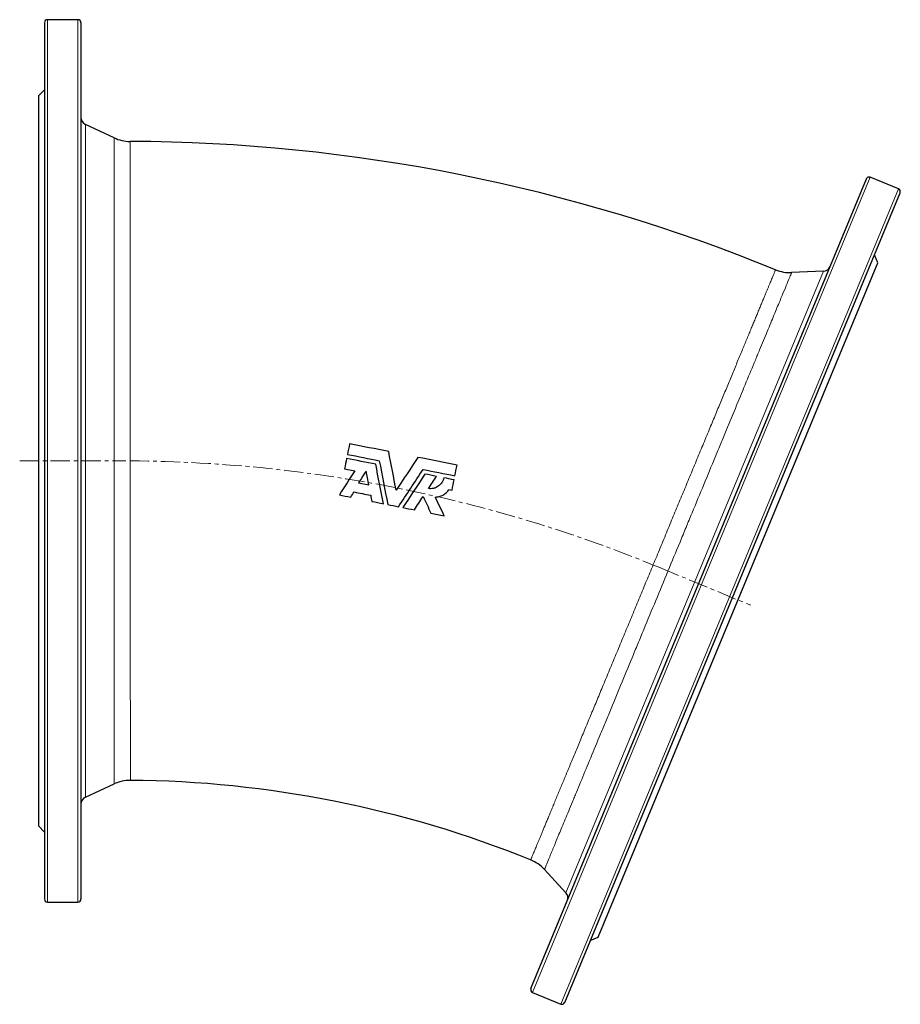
# Model space of a CAD drawing. Header units: millimetres. Extents: x 149 to 1600, y 55 to 1518.
# Tile 4 of 5: x 155 to 734, y 854 to 1502. Entities that reach past the tile are written whole.
import ezdxf

# ---------------------------------------------------------------- set-up
doc = ezdxf.new("R2010")
doc.units = ezdxf.units.MM
doc.linetypes.add('CENTERX2', pattern=[20.32, 12.7, -2.54, 2.54, -2.54])
doc.layers.add('FORMAT', color=7, linetype='Continuous')

msp = doc.modelspace()

# ---------------------------------------------------------------- linework, layer by layer
at = {"color": 7, "linetype": 'Continuous', "lineweight": 25}
for p, q in [((193.21, 1501.66), (173.21, 1501.66)), ((171.21, 1499.66), (171.21, 923.66)), ((195.21, 1499.66), (195.21, 923.66)), ((171.21, 1455.66), (167.21, 1451.66)), ((167.21, 1451.66), (167.21, 971.66)), ((217.02, 1423.99), (198.1, 1432.81)), ((217.02, 1423.99), (217.02, 1423.99)), ((732.46, 1390.42), (713.98, 1398.07)), ((490.94, 864.84), (711.37, 1396.99)), ((513.11, 855.65), (733.54, 1387.81)), ((718.87, 1341.93), (716.7, 1347.15)), ((535.18, 898.47), (718.87, 1341.93)), ((683.12, 1336.34), (662.26, 1335.43)), ((368.48, 1206.49), (375.1, 1205.18)), ((377.69, 1197.23), (384.3, 1195.92)), ((437.08, 1192.85), (439.1, 1192.45)), ((198.1, 990.5), (216.95, 999.3)), ((167.21, 971.66), (171.21, 967.66)), ((499.8, 943.03), (513.85, 927.7)), ((173.21, 921.66), (193.21, 921.66)), ((529.95, 896.3), (535.18, 898.47)), ((492.02, 862.22), (510.5, 854.57))]:
    msp.add_line(p, q, dxfattribs=at)
at = {"color": 8, "linetype": 'Continuous', "lineweight": 18}
for p, q in [((173.21, 1501.66), (173.21, 921.66)), ((193.21, 1501.66), (193.21, 921.66)), ((198.1, 1432.81), (198.1, 990.5)), ((492.02, 862.22), (713.98, 1398.07)), ((510.5, 854.57), (732.46, 1390.42)), ((513.85, 927.7), (683.12, 1336.34))]:
    msp.add_line(p, q, dxfattribs=at)
at = {"color": 7, "linetype": 'Continuous', "lineweight": 25}
for centre, radius, start, end in [((173.21, 1499.66), 2, 90, 180), ((193.21, 1499.66), 2, 0, 90), ((200.21, 1437.34), 5, 180, 245), ((227.59, 1446.65), 25, 245.00064, 269.73502), ((222.22, 286.66), 1135, 67.76521, 89.7348), ((713.21, 1396.22), 2, 67.5, 157.5), ((731.69, 1388.57), 2, 337.5, 67.5), ((661.17, 1360.4), 25, 247.76498, 272.49949), ((682.9, 1341.33), 5, 272.5, 337.5), ((227.52, 976.64), 25, 89.55965, 114.99949), ((222.22, 286.66), 715, 67.94002, 89.55998), ((200.21, 985.97), 5, 115, 180), ((481.37, 926.14), 25, 42.50064, 67.94035), ((510.17, 924.32), 5, 337.5, 42.5), ((173.21, 923.66), 2, 180, 270), ((193.21, 923.66), 2, 270, 0), ((492.79, 864.07), 2, 157.5, 247.5), ((511.26, 856.42), 2, 247.5, 337.5)]:
    msp.add_arc(centre, radius, start, end, dxfattribs=at)
at = {"color": 8, "linetype": 'Continuous', "lineweight": 18}
for points, knots in [([(216.95, 999.3), (216.95, 999.31), (216.95, 999.34), (216.95, 999.54), (216.95, 999.88), (216.95, 1000.35), (216.95, 1000.96), (216.95, 1001.71), (216.95, 1002.59), (216.95, 1003.62), (216.95, 1004.78), (216.96, 1006.11), (216.96, 1007.63), (216.96, 1009.34), (216.96, 1011.2), (216.96, 1013.21), (216.96, 1015.38), (216.96, 1017.7), (216.96, 1020.17), (216.96, 1022.82), (216.96, 1025.68), (216.96, 1028.74), (216.96, 1031.95), (216.96, 1035.26), (216.96, 1038.65), (216.96, 1042.13), (216.97, 1045.73), (216.97, 1049.45), (216.97, 1053.3), (216.97, 1057.28), (216.97, 1061.37), (216.97, 1065.64), (216.97, 1070.11), (216.97, 1074.77), (216.97, 1079.55), (216.97, 1084.35), (216.97, 1089.18), (216.98, 1094.03), (216.98, 1098.96), (216.98, 1103.98), (216.98, 1109.08), (216.98, 1114.26), (216.98, 1119.51), (216.98, 1124.92), (216.98, 1130.5), (216.98, 1136.24), (216.99, 1142.04), (216.99, 1147.8), (216.99, 1153.52), (216.99, 1159.19), (216.99, 1164.9), (216.99, 1170.64), (216.99, 1176.41), (216.99, 1182.22), (216.99, 1188.04), (216.99, 1193.98), (217, 1200.04), (217, 1206.21), (217, 1212.38), (217, 1218.45), (217, 1224.41), (217, 1230.27), (217, 1236.11), (217, 1241.93), (217, 1247.72), (217, 1253.49), (217, 1259.23), (217, 1265.03), (217.01, 1270.89), (217.01, 1276.79), (217.01, 1282.63), (217.01, 1288.33), (217.01, 1293.86), (217.01, 1299.24), (217.01, 1304.56), (217.01, 1309.8), (217.01, 1314.97), (217.01, 1320.05), (217.01, 1325.06), (217.01, 1330.06), (217.01, 1335.05), (217.01, 1340.02), (217.02, 1344.89), (217.02, 1349.56), (217.02, 1354.04), (217.02, 1358.34), (217.02, 1362.53), (217.02, 1366.6), (217.02, 1370.56), (217.02, 1374.39), (217.02, 1378.1), (217.02, 1381.74), (217.02, 1385.31), (217.02, 1388.79), (217.02, 1392.12), (217.02, 1395.24), (217.02, 1398.17), (217.02, 1400.9), (217.02, 1403.49), (217.02, 1405.94), (217.02, 1408.23), (217.02, 1410.38), (217.02, 1412.37), (217.02, 1414.24), (217.02, 1415.98), (217.02, 1417.58), (217.02, 1419), (217.02, 1420.17), (217.02, 1421.11), (217.02, 1421.88), (217.02, 1422.52), (217.02, 1423.06), (217.02, 1423.47), (217.02, 1423.77), (217.02, 1423.95), (217.02, 1423.98), (217.02, 1423.99)], [0, 0, 0, 0, 0.0080127, 0.0160291, 0.0240469, 0.0320634, 0.040076, 0.0482193, 0.0563665, 0.0645151, 0.0726623, 0.0808055, 0.0896021, 0.098402, 0.1072019, 0.1159984, 0.124795, 0.1335949, 0.1423948, 0.1511913, 0.1604402, 0.169693, 0.1789458, 0.1881947, 0.1969913, 0.2057913, 0.2145914, 0.223388, 0.2321847, 0.2409847, 0.2497847, 0.2585814, 0.2678304, 0.2770833, 0.2863362, 0.2955852, 0.3043821, 0.3131823, 0.3219825, 0.3307793, 0.3395762, 0.3483764, 0.3571766, 0.3659735, 0.3752227, 0.3844758, 0.3937289, 0.4029781, 0.4117751, 0.4205754, 0.4293758, 0.4381728, 0.4469697, 0.4557701, 0.4645704, 0.4733674, 0.4826167, 0.49187, 0.5011233, 0.5103726, 0.5191696, 0.5279699, 0.5367703, 0.5455673, 0.5543643, 0.5631646, 0.5719649, 0.5807619, 0.5900113, 0.5992646, 0.6085178, 0.6177672, 0.6265641, 0.6353643, 0.6441646, 0.6529615, 0.6617584, 0.6705587, 0.6793589, 0.6881558, 0.6974051, 0.7066583, 0.7159115, 0.7251607, 0.7339575, 0.7427577, 0.7515578, 0.7603546, 0.7691513, 0.7779515, 0.7867516, 0.7955484, 0.8047975, 0.8140506, 0.8233037, 0.8325528, 0.8413495, 0.8501495, 0.8589495, 0.8677462, 0.8765428, 0.8853429, 0.8941429, 0.9029396, 0.9121886, 0.9214415, 0.9306945, 0.9399435, 0.947421, 0.9549005, 0.96238, 0.9698575, 0.977402, 0.9849487, 0.9924953, 1, 1, 1, 1]), ([(227.47, 1421.65), (227.47, 1421.64), (227.47, 1421.61), (227.47, 1421.43), (227.47, 1421.14), (227.47, 1420.74), (227.47, 1420.21), (227.47, 1419.57), (227.47, 1418.81), (227.47, 1417.89), (227.48, 1416.77), (227.48, 1415.45), (227.48, 1413.97), (227.48, 1412.33), (227.48, 1410.54), (227.48, 1408.6), (227.48, 1406.51), (227.48, 1404.24), (227.48, 1401.76), (227.48, 1399.09), (227.48, 1396.26), (227.48, 1393.32), (227.48, 1390.28), (227.49, 1387.16), (227.49, 1383.9), (227.49, 1380.52), (227.49, 1377), (227.49, 1373.36), (227.49, 1369.59), (227.49, 1365.64), (227.5, 1361.5), (227.5, 1357.16), (227.5, 1352.69), (227.5, 1348.19), (227.5, 1343.65), (227.5, 1339.08), (227.51, 1334.42), (227.51, 1329.66), (227.51, 1324.82), (227.51, 1319.88), (227.51, 1314.87), (227.52, 1309.69), (227.52, 1304.34), (227.52, 1298.82), (227.52, 1293.23), (227.53, 1287.66), (227.53, 1282.13), (227.53, 1276.64), (227.53, 1271.09), (227.54, 1265.5), (227.54, 1259.87), (227.54, 1254.2), (227.54, 1248.5), (227.55, 1242.67), (227.55, 1236.72), (227.55, 1230.65), (227.56, 1224.57), (227.56, 1218.57), (227.56, 1212.67), (227.57, 1206.86), (227.57, 1201.06), (227.57, 1195.27), (227.57, 1189.49), (227.58, 1183.72), (227.58, 1177.98), (227.58, 1172.17), (227.59, 1166.29), (227.59, 1160.34), (227.6, 1154.45), (227.6, 1148.69), (227.6, 1143.09), (227.61, 1137.63), (227.61, 1132.22), (227.61, 1126.88), (227.62, 1121.6), (227.62, 1116.39), (227.62, 1111.25), (227.63, 1106.11), (227.63, 1100.96), (227.63, 1095.82), (227.64, 1090.78), (227.64, 1085.92), (227.64, 1081.24), (227.65, 1076.74), (227.65, 1072.34), (227.65, 1068.05), (227.66, 1063.87), (227.66, 1059.8), (227.66, 1055.85), (227.67, 1051.95), (227.67, 1048.11), (227.67, 1044.35), (227.68, 1040.73), (227.68, 1037.31), (227.68, 1034.09), (227.68, 1031.06), (227.69, 1028.16), (227.69, 1025.41), (227.69, 1022.8), (227.69, 1020.33), (227.7, 1018.01), (227.7, 1015.79), (227.7, 1013.7), (227.7, 1011.75), (227.7, 1009.96), (227.7, 1008.41), (227.71, 1007.08), (227.71, 1005.95), (227.71, 1004.95), (227.71, 1004.07), (227.71, 1003.33), (227.71, 1002.71), (227.71, 1002.23), (227.71, 1001.89), (227.71, 1001.68), (227.71, 1001.65), (227.71, 1001.64)], [0, 0, 0, 0, 0.0074378, 0.0149174, 0.0223969, 0.0298744, 0.037419, 0.0449657, 0.0525123, 0.0600569, 0.0688536, 0.0776537, 0.0864537, 0.0952504, 0.1040471, 0.1128472, 0.1216473, 0.130444, 0.139693, 0.148946, 0.158199, 0.167448, 0.1762448, 0.185045, 0.1938452, 0.202642, 0.2114388, 0.220239, 0.2290392, 0.237836, 0.2470852, 0.2563382, 0.2655913, 0.2748405, 0.2836375, 0.2924378, 0.301238, 0.310035, 0.3188319, 0.3276322, 0.3364325, 0.3452294, 0.3544787, 0.363732, 0.3729852, 0.3822345, 0.3910315, 0.3998319, 0.4086322, 0.4174293, 0.4262263, 0.4350266, 0.443827, 0.452624, 0.4618734, 0.4711267, 0.48038, 0.4896294, 0.4984264, 0.5072268, 0.5160271, 0.5248241, 0.5336211, 0.5424215, 0.5512218, 0.5600188, 0.5692682, 0.5785215, 0.5877747, 0.5970241, 0.6058209, 0.6146212, 0.6234214, 0.6322182, 0.6410151, 0.6498153, 0.6586155, 0.6674124, 0.6766616, 0.6859147, 0.6951678, 0.704417, 0.7132136, 0.7220136, 0.7308136, 0.7396102, 0.7484068, 0.7572068, 0.7660068, 0.7748034, 0.7840524, 0.7933052, 0.8025581, 0.8118071, 0.8206035, 0.8294034, 0.8382032, 0.8469997, 0.8557961, 0.864596, 0.8733958, 0.8821923, 0.8914411, 0.9006938, 0.9099465, 0.9191953, 0.9272079, 0.9352243, 0.9432419, 0.9512583, 0.9592709, 0.9674141, 0.9755612, 0.9837097, 0.9918569, 1, 1, 1, 1]), ([(490.76, 949.31), (490.76, 949.31), (490.75, 949.29), (490.79, 949.38), (490.88, 949.62), (491.06, 950.04), (491.3, 950.62), (491.61, 951.37), (491.99, 952.29), (492.44, 953.37), (492.93, 954.55), (493.45, 955.8), (493.99, 957.1), (494.58, 958.51), (495.21, 960.03), (495.91, 961.73), (496.7, 963.62), (497.57, 965.71), (498.49, 967.94), (499.47, 970.3), (500.51, 972.79), (501.6, 975.41), (502.74, 978.16), (503.95, 981.09), (505.24, 984.2), (506.61, 987.49), (508.03, 990.92), (509.48, 994.41), (510.96, 997.97), (512.46, 1001.57), (514, 1005.29), (515.59, 1009.11), (517.21, 1013.03), (518.88, 1017.06), (520.59, 1021.18), (522.37, 1025.46), (524.22, 1029.91), (526.14, 1034.54), (528.1, 1039.25), (530.06, 1043.97), (532.02, 1048.7), (533.97, 1053.41), (535.96, 1058.2), (537.97, 1063.05), (540.01, 1067.96), (542.07, 1072.93), (544.16, 1077.96), (546.3, 1083.12), (548.5, 1088.41), (550.75, 1093.84), (553.02, 1099.31), (555.27, 1104.73), (557.49, 1110.09), (559.69, 1115.39), (561.9, 1120.71), (564.11, 1126.04), (566.33, 1131.39), (568.55, 1136.74), (570.77, 1142.1), (573.04, 1147.56), (575.33, 1153.1), (577.67, 1158.73), (580, 1164.34), (582.28, 1169.84), (584.52, 1175.23), (586.7, 1180.51), (588.88, 1185.76), (591.04, 1190.97), (593.19, 1196.15), (595.32, 1201.29), (597.44, 1206.39), (599.57, 1211.52), (601.71, 1216.68), (603.86, 1221.87), (605.98, 1226.99), (608.04, 1231.96), (610.04, 1236.77), (611.97, 1241.44), (613.88, 1246.02), (615.75, 1250.53), (617.58, 1254.96), (619.38, 1259.3), (621.15, 1263.55), (622.9, 1267.79), (624.64, 1271.99), (626.37, 1276.15), (628.05, 1280.21), (629.66, 1284.08), (631.19, 1287.77), (632.65, 1291.3), (634.06, 1294.71), (635.43, 1298), (636.74, 1301.17), (638.01, 1304.23), (639.23, 1307.16), (640.41, 1310.02), (641.56, 1312.79), (642.67, 1315.46), (643.71, 1317.98), (644.68, 1320.32), (645.58, 1322.48), (646.4, 1324.47), (647.17, 1326.31), (647.88, 1328.02), (648.53, 1329.59), (649.12, 1331.01), (649.65, 1332.29), (650.13, 1333.45), (650.55, 1334.47), (650.91, 1335.35), (651.21, 1336.06), (651.42, 1336.56), (651.56, 1336.9), (651.64, 1337.11), (651.7, 1337.24), (651.7, 1337.25), (651.71, 1337.26)], [0, 0, 0, 0, 0.00004, 0.009383, 0.018729, 0.028076, 0.037419, 0.046761, 0.056108, 0.065455, 0.074797, 0.082707, 0.090621, 0.098537, 0.106451, 0.114361, 0.123157, 0.131956, 0.140755, 0.149551, 0.158347, 0.167146, 0.175945, 0.184741, 0.193989, 0.203241, 0.212493, 0.221741, 0.230537, 0.239336, 0.248136, 0.256932, 0.265728, 0.274527, 0.283326, 0.292122, 0.301371, 0.310623, 0.319875, 0.329123, 0.33792, 0.346719, 0.355519, 0.364315, 0.373111, 0.381911, 0.39071, 0.399507, 0.408755, 0.418008, 0.42726, 0.436509, 0.445305, 0.454105, 0.462904, 0.471701, 0.480497, 0.489297, 0.498096, 0.506893, 0.516141, 0.525394, 0.534646, 0.543895, 0.552691, 0.561491, 0.570291, 0.579087, 0.587883, 0.596683, 0.605483, 0.614279, 0.623528, 0.63278, 0.642033, 0.651281, 0.660077, 0.668877, 0.677677, 0.686473, 0.695269, 0.704069, 0.712868, 0.721664, 0.730913, 0.740165, 0.749418, 0.758666, 0.767462, 0.776262, 0.785061, 0.793857, 0.802653, 0.811453, 0.820252, 0.829048, 0.838297, 0.847549, 0.856801, 0.86605, 0.874846, 0.883645, 0.892444, 0.90124, 0.910036, 0.918836, 0.927635, 0.936431, 0.945679, 0.954932, 0.964184, 0.973432, 0.980068, 0.986704, 0.993352, 1, 1, 1, 1]), ([(662.26, 1335.43), (662.26, 1335.43), (662.22, 1335.35), (662.13, 1335.11), (662.08, 1335.01), (661.98, 1334.76), (661.93, 1334.62), (661.6, 1333.83), (661.2, 1332.87), (660.16, 1330.36), (659.52, 1328.81), (657.98, 1325.09), (657.08, 1322.93), (655.8, 1319.84), (655.54, 1319.2), (654.99, 1317.88), (654.71, 1317.21), (653.85, 1315.13), (653.25, 1313.68), (651.37, 1309.13), (648.64, 1302.55), (645.48, 1294.92), (642.95, 1288.81), (642.08, 1286.71), (640.74, 1283.45), (640.28, 1282.35), (639.35, 1280.11), (638.89, 1278.98), (636.52, 1273.27), (634.55, 1268.51), (630.45, 1258.62), (628.33, 1253.49), (623.92, 1242.84), (621.64, 1237.33), (618.69, 1230.2), (618.09, 1228.76), (616.89, 1225.87), (616.29, 1224.42), (614.48, 1220.05), (613.26, 1217.11), (609.58, 1208.22), (607.09, 1202.19), (602.03, 1189.96), (599.45, 1183.75), (595.54, 1174.29), (594.22, 1171.12), (592.23, 1166.32), (591.57, 1164.71), (590.24, 1161.5), (589.58, 1159.9), (586.26, 1151.88), (583.61, 1145.48), (578.31, 1132.7), (575.67, 1126.31), (570.39, 1113.57), (567.76, 1107.2), (564.47, 1099.26), (563.82, 1097.68), (562.51, 1094.53), (561.86, 1092.96), (559.92, 1088.28), (558.64, 1085.18), (554.84, 1075.99), (552.35, 1069.98), (547.46, 1058.17), (545.06, 1052.38), (542.12, 1045.28), (541.54, 1043.87), (540.38, 1041.06), (539.8, 1039.66), (538.07, 1035.49), (536.94, 1032.77), (533.63, 1024.75), (531.5, 1019.61), (527.41, 1009.74), (525.45, 1005), (522.64, 998.2), (521.72, 995.99), (520.38, 992.74), (519.93, 991.68), (519.06, 989.56), (518.63, 988.52), (516.51, 983.39), (514.92, 979.57), (511.98, 972.47), (510.62, 969.18), (508.13, 963.16), (506.99, 960.42), (505.72, 957.33), (505.47, 956.73), (504.99, 955.57), (504.76, 955.01), (504.08, 953.38), (503.66, 952.37), (502.51, 949.58), (501.87, 948.03), (500.84, 945.55), (500.45, 944.61), (499.93, 943.35), (499.8, 943.03), (499.8, 943.03)], [0, 0, 0, 0, 0.015625, 0.015625, 0.023438, 0.023438, 0.03125, 0.03125, 0.0625, 0.0625, 0.09375, 0.09375, 0.125, 0.125, 0.132812, 0.132812, 0.140625, 0.140625, 0.15625, 0.15625, 0.1875, 0.21875, 0.21875, 0.234375, 0.234375, 0.242187, 0.242187, 0.25, 0.25, 0.28125, 0.28125, 0.3125, 0.3125, 0.34375, 0.34375, 0.351562, 0.351562, 0.359375, 0.359375, 0.375, 0.375, 0.40625, 0.40625, 0.4375, 0.4375, 0.453125, 0.453125, 0.460937, 0.460937, 0.46875, 0.46875, 0.5, 0.5, 0.53125, 0.53125, 0.5625, 0.5625, 0.570312, 0.570312, 0.578125, 0.578125, 0.59375, 0.59375, 0.625, 0.625, 0.65625, 0.65625, 0.664062, 0.664062, 0.671875, 0.671875, 0.6875, 0.6875, 0.71875, 0.71875, 0.75, 0.75, 0.765625, 0.765625, 0.773438, 0.773438, 0.78125, 0.78125, 0.8125, 0.8125, 0.84375, 0.84375, 0.875, 0.875, 0.882812, 0.882812, 0.890625, 0.890625, 0.90625, 0.90625, 0.9375, 0.9375, 0.96875, 0.96875, 1, 1, 1, 1])]:
    msp.add_open_spline(points, degree=3, knots=knots, dxfattribs=at)
at = {"color": 7, "linetype": 'Continuous', "lineweight": 25}
for points, knots in [([(227.47, 1421.65), (227.47, 1421.65), (227.47, 1421.65), (227.47, 1421.65), (227.47, 1421.65)], [0, 0, 0, 0, 0.006077, 1, 1, 1, 1]), ([(433.71, 1200.51), (433.6, 1199.95), (433.43, 1199.4), (433.11, 1198.62), (432.99, 1198.36), (432.73, 1197.85), (432.58, 1197.6), (432.11, 1196.89), (431.76, 1196.44), (430.97, 1195.63), (430.52, 1195.25), (429.59, 1194.6), (429.09, 1194.33), (428.31, 1193.98), (428.04, 1193.88), (427.5, 1193.7), (427.23, 1193.62), (426.4, 1193.43), (425.83, 1193.36), (424.68, 1193.32), (424.11, 1193.36), (423.54, 1193.45)], [0, 0, 0, 0, 0.125, 0.125, 0.1875, 0.1875, 0.25, 0.25, 0.375, 0.375, 0.5, 0.5, 0.625, 0.625, 0.6875, 0.6875, 0.75, 0.75, 0.875, 0.875, 1, 1, 1, 1]), ([(428.08, 1187.8), (428.98, 1187.81), (429.87, 1187.93), (431.16, 1188.28), (431.59, 1188.43), (432.43, 1188.77), (432.83, 1188.96), (433.61, 1189.4), (433.98, 1189.64), (434.71, 1190.17), (435.06, 1190.46), (436.03, 1191.39), (436.6, 1192.08), (437.08, 1192.85)], [0, 0, 0, 0, 0.25, 0.25, 0.375, 0.375, 0.5, 0.5, 0.625, 0.625, 0.75, 0.75, 1, 1, 1, 1])]:
    msp.add_open_spline(points, degree=3, knots=knots, dxfattribs=at)
for points in [[(371.74, 1222.89), (371.28, 1220.56), (370.82, 1218.24), (370.35, 1215.91)], [(397.47, 1217.77), (388.89, 1219.47), (380.32, 1221.18), (371.74, 1222.89)], [(402.37, 1192.32), (400.73, 1200.83), (399.1, 1209.31), (397.47, 1217.77)], [(369.82, 1213.22), (369.37, 1210.98), (368.93, 1208.74), (368.48, 1206.49)], [(388.95, 1209.41), (382.57, 1210.68), (376.2, 1211.95), (369.82, 1213.22)], [(370.35, 1215.91), (377.33, 1214.52), (384.31, 1213.13), (391.29, 1211.74)], [(391.29, 1211.74), (393.14, 1202.14), (394.99, 1192.54), (396.84, 1182.93)], [(416.63, 1213.96), (411.89, 1206.76), (407.13, 1199.55), (402.37, 1192.32)], [(442.36, 1208.84), (433.78, 1210.54), (425.21, 1212.25), (416.63, 1213.96)], [(375.1, 1205.18), (371.75, 1199.87), (368.4, 1194.56), (365.05, 1189.26)], [(382.56, 1204.96), (380.94, 1202.39), (379.31, 1199.81), (377.69, 1197.23)], [(384.3, 1195.92), (383.72, 1198.93), (383.14, 1201.95), (382.56, 1204.96)], [(393.94, 1183.51), (392.28, 1192.15), (390.61, 1200.78), (388.95, 1209.41)], [(403.88, 1181.54), (409.26, 1189.7), (414.65, 1197.87), (420.03, 1206.03)], [(420.03, 1206.03), (427.01, 1204.64), (433.99, 1203.25), (440.97, 1201.86)], [(440.97, 1201.86), (441.43, 1204.19), (441.9, 1206.52), (442.36, 1208.84)], [(421.3, 1202.98), (416.46, 1195.64), (411.62, 1188.3), (406.78, 1180.96)], [(428.84, 1201.48), (426.33, 1201.98), (423.81, 1202.48), (421.3, 1202.98)], [(423.54, 1193.45), (425.31, 1196.13), (427.07, 1198.8), (428.84, 1201.48)], [(440.44, 1199.17), (438.19, 1199.62), (435.95, 1200.06), (433.71, 1200.51)], [(439.1, 1192.45), (439.54, 1194.69), (439.99, 1196.93), (440.44, 1199.17)], [(372.53, 1187.77), (373.25, 1188.91), (373.96, 1190.05), (374.68, 1191.19)], [(374.68, 1191.19), (378.33, 1190.46), (381.98, 1189.74), (385.64, 1189.01)], [(365.05, 1189.26), (367.54, 1188.76), (370.04, 1188.27), (372.53, 1187.77)], [(385.64, 1189.01), (385.89, 1187.68), (386.15, 1186.34), (386.41, 1185.01)], [(386.41, 1185.01), (388.92, 1184.51), (391.43, 1184.01), (393.94, 1183.51)], [(414.32, 1179.46), (416.22, 1182.34), (418.12, 1185.23), (420.03, 1188.12)], [(420.03, 1188.12), (421.77, 1184.5), (423.51, 1180.89), (425.25, 1177.28)], [(433.99, 1175.55), (432.02, 1179.63), (430.05, 1183.71), (428.08, 1187.8)], [(396.84, 1182.93), (399.19, 1182.47), (401.53, 1182), (403.88, 1181.54)], [(406.78, 1180.96), (409.29, 1180.46), (411.81, 1179.96), (414.32, 1179.46)], [(425.25, 1177.28), (428.16, 1176.7), (431.08, 1176.13), (433.99, 1175.55)]]:
    msp.add_open_spline(points, degree=3, dxfattribs=at)
at = {"layer": 'FORMAT', "linetype": 'CENTERX2', "lineweight": 18}
for p, q in [((154.95, 1211.66), (222.22, 1211.66)), ((576.2, 1141.25), (635.44, 1116.71))]:
    msp.add_line(p, q, dxfattribs=at)
msp.add_arc((222.22, 286.66), 925, 67.5, 90, dxfattribs=at)

doc.saveas('drawing.dxf')
